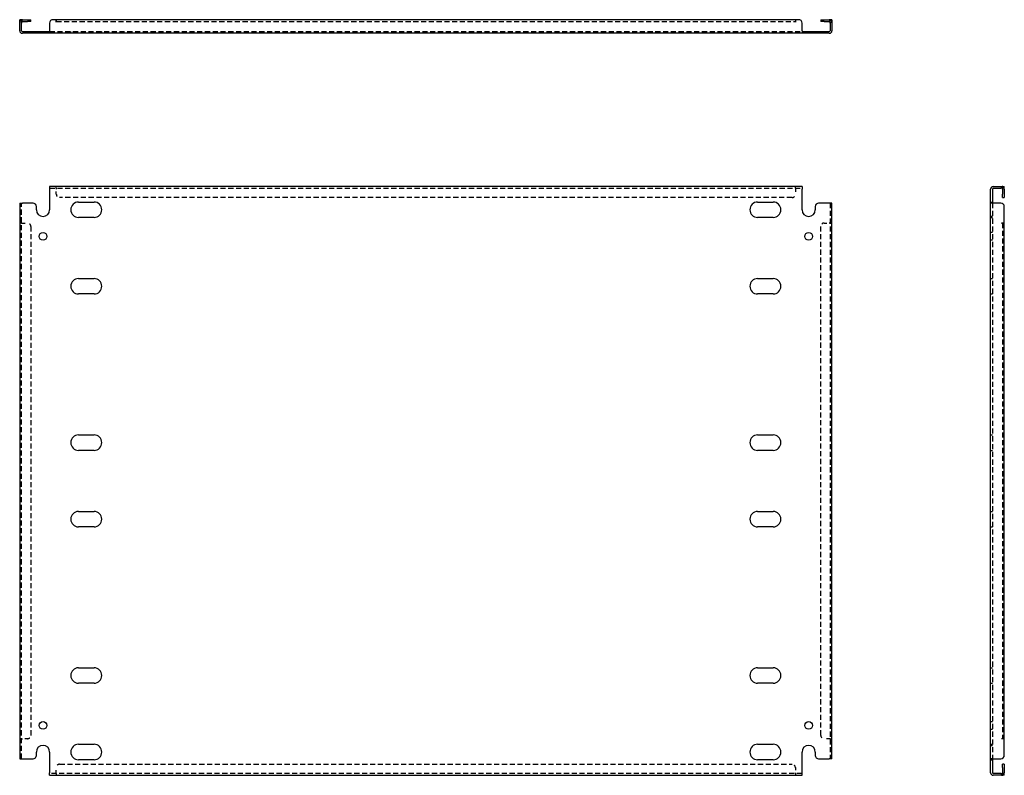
# Model space of a CAD drawing. Header units: inches. Extents: x 5 to 155, y 7 to 76.
# Tile 1 of 2: x 5 to 42, y 7 to 35. Entities that reach past the tile are written whole.
import ezdxf

# ---------------------------------------------------------------- set-up
doc = ezdxf.new("R2010")
doc.units = ezdxf.units.IN
doc.header["$MEASUREMENT"] = 0
doc.linetypes.add('DASHED_SPACE', pattern=[0.2067, 0.1654, -0.0413])
doc.layers.add('Hidden Edges(ANSI)', color=7, linetype='DASHED_SPACE', lineweight=25)
doc.layers.add('Visible Edges(ANSI)', color=7, linetype='Continuous', lineweight=25)

msp = doc.modelspace()

# ---------------------------------------------------------------- linework, layer by layer
at = {"layer": 'Hidden Edges(ANSI)', "ltscale": 0.129419}
for p, q in [((4.778, 35.273), (4.71, 35.273)), ((35.142, 35.273), (35.21, 35.273)), ((5.44, 34.86), (5.44, 34.928)), ((5.73, 34.86), (5.73, 34.928)), ((6.629, 34.86), (6.629, 34.928)), ((7.791, 34.86), (7.791, 34.928)), ((32.129, 34.86), (32.129, 34.928)), ((33.291, 34.86), (33.291, 34.928)), ((34.19, 34.928), (34.19, 34.86)), ((34.48, 34.928), (34.48, 34.86)), ((6.084, 29.038), (6.084, 29.106)), ((6.085, 29.038), (6.085, 29.106)), ((33.835, 29.038), (33.835, 29.106)), ((33.835, 29.038), (33.835, 29.106)), ((41.582, 29.038), (41.582, 29.106)), ((41.169, 28.521), (41.237, 28.521)), ((4.778, 27.731), (4.71, 27.731)), ((4.778, 27.731), (4.71, 27.731)), ((35.142, 27.731), (35.21, 27.731)), ((35.142, 27.731), (35.21, 27.731)), ((41.237, 27.981), (41.169, 27.981)), ((41.169, 27.941), (41.237, 27.941)), ((41.237, 27.376), (41.169, 27.376)), ((41.237, 27.086), (41.169, 27.086)), ((41.169, 25.646), (41.237, 25.646)), ((41.169, 25.066), (41.237, 25.066)), ((41.169, 19.771), (41.237, 19.771)), ((41.169, 19.191), (41.237, 19.191)), ((41.169, 16.896), (41.237, 16.896)), ((41.169, 16.316), (41.237, 16.316)), ((41.169, 11.021), (41.237, 11.021)), ((41.169, 10.441), (41.237, 10.441)), ((41.169, 9.001), (41.237, 9.001)), ((41.169, 8.711), (41.237, 8.711)), ((4.778, 8.356), (4.71, 8.356)), ((4.778, 8.356), (4.71, 8.356)), ((35.142, 8.356), (35.21, 8.356)), ((35.142, 8.356), (35.21, 8.356)), ((41.169, 8.146), (41.237, 8.146)), ((41.169, 8.106), (41.237, 8.106)), ((41.169, 7.566), (41.237, 7.566)), ((6.084, 7.049), (6.084, 6.981)), ((6.085, 7.049), (6.085, 6.981)), ((33.835, 7.049), (33.835, 6.981)), ((33.835, 7.049), (33.835, 6.981)), ((41.582, 7.049), (41.582, 6.981))]:
    msp.add_line(p, q, dxfattribs=at)
at = {"layer": 'Hidden Edges(ANSI)', "ltscale": 1.157349}
msp.add_line((6.085, 35.304), (33.835, 35.304), dxfattribs=at)
at = {"layer": 'Hidden Edges(ANSI)', "ltscale": 1.158233}
for p, q in [((5.835, 34.928), (34.085, 34.928)), ((5.835, 29.038), (34.085, 29.038)), ((34.085, 7.049), (5.835, 7.049))]:
    msp.add_line(p, q, dxfattribs=at)
at = {"layer": 'Hidden Edges(ANSI)', "ltscale": 0.092649}
for p, q in [((6.085, 29.038), (6.085, 29.007)), ((33.835, 29.038), (33.835, 29.007)), ((4.778, 27.731), (4.809, 27.731)), ((35.142, 27.731), (35.111, 27.731)), ((4.778, 8.356), (4.809, 8.356)), ((35.142, 8.356), (35.111, 8.356)), ((6.085, 7.049), (6.085, 7.08)), ((33.835, 7.049), (33.835, 7.08))]:
    msp.add_line(p, q, dxfattribs=at)
at = {"layer": 'Hidden Edges(ANSI)', "ltscale": 0.369411}
for p, q in [((6.085, 28.813), (6.085, 29.007)), ((33.835, 29.007), (33.835, 28.813)), ((4.809, 27.731), (5.003, 27.731)), ((34.917, 27.731), (35.111, 27.731)), ((5.003, 8.356), (4.809, 8.356)), ((35.111, 8.356), (34.917, 8.356)), ((6.085, 7.08), (6.085, 7.274)), ((33.835, 7.274), (33.835, 7.08))]:
    msp.add_line(p, q, dxfattribs=at)
at = {"layer": 'Hidden Edges(ANSI)', "ltscale": 1.160825}
for p, q in [((4.778, 7.606), (4.778, 28.481)), ((35.142, 28.481), (35.142, 7.606)), ((41.237, 28.481), (41.237, 7.606))]:
    msp.add_line(p, q, dxfattribs=at)
at = {"layer": 'Hidden Edges(ANSI)', "ltscale": 1.156896}
for p, q in [((33.71, 28.688), (6.21, 28.688)), ((6.21, 7.399), (33.71, 7.399))]:
    msp.add_line(p, q, dxfattribs=at)
at = {"layer": 'Hidden Edges(ANSI)', "ltscale": 1.157221}
msp.add_line((41.613, 27.731), (41.613, 8.356), dxfattribs=at)
at = {"layer": 'Hidden Edges(ANSI)', "ltscale": 1.156567}
for p, q in [((5.128, 27.606), (5.128, 8.481)), ((34.792, 8.481), (34.792, 27.606))]:
    msp.add_line(p, q, dxfattribs=at)
at = {"layer": 'Hidden Edges(ANSI)', "ltscale": 0.236041}
for centre, start, end in [((4.809, 35.273), 108.248, 180), ((35.111, 35.273), 0, 71.752), ((41.582, 29.007), 18.248, 90), ((41.582, 7.08), 270, 341.752)]:
    msp.add_arc(centre, 0.099, start, end, dxfattribs=at)
at = {"layer": 'Hidden Edges(ANSI)', "ltscale": 0.373886}
for centre, start, end in [((6.21, 28.813), 180, 270), ((33.71, 28.813), 270, 0), ((5.003, 27.606), 0, 90), ((34.917, 27.606), 90, 180), ((5.003, 8.481), 270, 0), ((34.917, 8.481), 180, 270), ((6.21, 7.274), 90, 180), ((33.71, 7.274), 0, 90)]:
    msp.add_arc(centre, 0.125, start, end, dxfattribs=at)
at = {"layer": 'Visible Edges(ANSI)'}
for p, q in [((4.71, 35.247), (4.71, 35.372)), ((4.778, 35.372), (4.71, 35.372)), ((4.71, 34.959), (4.71, 35.247)), ((4.778, 35.372), (4.778, 35.247)), ((4.778, 34.959), (4.778, 35.247)), ((4.809, 35.372), (5.003, 35.372)), ((4.809, 35.304), (5.003, 35.304)), ((5.003, 35.372), (5.128, 35.372)), ((5.128, 35.304), (5.003, 35.304)), ((5.128, 35.304), (5.128, 35.372)), ((5.835, 35.247), (5.835, 34.959)), ((6.084, 35.372), (5.96, 35.372)), ((6.084, 35.273), (6.084, 35.372)), ((6.085, 35.273), (6.084, 35.273)), ((33.835, 35.372), (6.085, 35.372)), ((6.085, 35.372), (6.085, 35.273)), ((6.085, 35.273), (6.085, 35.273)), ((33.96, 35.372), (33.835, 35.372)), ((33.835, 35.372), (33.835, 35.273)), ((33.835, 35.372), (33.835, 35.273)), ((33.835, 35.273), (33.835, 35.273)), ((33.835, 35.273), (33.835, 35.273)), ((34.085, 34.959), (34.085, 35.247)), ((34.792, 35.372), (34.917, 35.372)), ((34.792, 35.372), (34.792, 35.304)), ((34.917, 35.304), (34.792, 35.304)), ((34.917, 35.372), (35.111, 35.372)), ((34.917, 35.304), (35.111, 35.304)), ((35.142, 35.247), (35.142, 35.372)), ((35.21, 35.372), (35.142, 35.372)), ((35.142, 35.247), (35.142, 34.959)), ((35.21, 35.372), (35.21, 35.247)), ((35.21, 35.247), (35.21, 34.959)), ((4.809, 34.928), (5.21, 34.928)), ((5.21, 34.86), (4.809, 34.86)), ((5.21, 34.928), (5.335, 34.928)), ((5.335, 34.86), (5.21, 34.86)), ((5.335, 34.86), (5.335, 34.928)), ((5.335, 34.928), (5.835, 34.928)), ((5.835, 34.86), (5.335, 34.86)), ((5.835, 34.959), (5.835, 34.86)), ((34.085, 34.86), (5.835, 34.86)), ((34.085, 34.959), (34.085, 34.86)), ((34.085, 34.928), (34.585, 34.928)), ((34.585, 34.86), (34.085, 34.86)), ((34.585, 34.928), (34.71, 34.928)), ((34.585, 34.928), (34.585, 34.86)), ((34.71, 34.86), (34.585, 34.86)), ((34.71, 34.928), (35.111, 34.928)), ((35.111, 34.86), (34.71, 34.86)), ((34.085, 29.106), (5.835, 29.106)), ((5.835, 29.106), (5.835, 29.007)), ((5.835, 29.007), (5.835, 28.231)), ((34.085, 29.106), (34.085, 29.007)), ((34.085, 28.231), (34.085, 29.007)), ((41.169, 28.481), (41.169, 29.007)), ((41.237, 29.007), (41.237, 28.481)), ((41.268, 29.106), (41.556, 29.106)), ((41.268, 29.038), (41.556, 29.038)), ((41.556, 29.106), (41.681, 29.106)), ((41.681, 29.038), (41.556, 29.038)), ((41.613, 29.007), (41.613, 28.813)), ((41.681, 29.038), (41.681, 29.106)), ((41.681, 29.007), (41.681, 28.813)), ((4.71, 28.481), (4.809, 28.481)), ((4.71, 28.481), (4.71, 7.606)), ((5.21, 28.481), (4.809, 28.481)), ((6.919, 28.521), (7.501, 28.521)), ((32.419, 28.521), (33.001, 28.521)), ((35.111, 28.481), (34.71, 28.481)), ((35.21, 28.481), (35.111, 28.481)), ((35.21, 7.606), (35.21, 28.481)), ((41.169, 7.606), (41.169, 28.481)), ((41.268, 28.481), (41.169, 28.481)), ((41.556, 28.481), (41.268, 28.481)), ((41.613, 28.688), (41.613, 28.813)), ((41.613, 28.688), (41.681, 28.688)), ((41.681, 28.813), (41.681, 28.688)), ((5.335, 28.231), (5.335, 28.356)), ((34.585, 28.356), (34.585, 28.231)), ((41.681, 27.731), (41.681, 28.356)), ((7.501, 27.941), (6.919, 27.941)), ((33.001, 27.941), (32.419, 27.941)), ((41.582, 27.731), (41.582, 27.731)), ((41.582, 27.731), (41.681, 27.731)), ((41.681, 27.731), (41.582, 27.731)), ((41.582, 27.731), (41.582, 27.731)), ((41.681, 8.356), (41.681, 27.731)), ((6.919, 25.646), (7.501, 25.646)), ((32.419, 25.646), (33.001, 25.646)), ((7.501, 25.066), (6.919, 25.066)), ((33.001, 25.066), (32.419, 25.066)), ((6.919, 19.771), (7.501, 19.771)), ((32.419, 19.771), (33.001, 19.771)), ((7.501, 19.191), (6.919, 19.191)), ((33.001, 19.191), (32.419, 19.191)), ((6.919, 16.896), (7.501, 16.896)), ((32.419, 16.896), (33.001, 16.896)), ((7.501, 16.316), (6.919, 16.316)), ((33.001, 16.316), (32.419, 16.316)), ((6.919, 11.021), (7.501, 11.021)), ((32.419, 11.021), (33.001, 11.021)), ((7.501, 10.441), (6.919, 10.441)), ((33.001, 10.441), (32.419, 10.441)), ((6.919, 8.146), (7.501, 8.146)), ((32.419, 8.146), (33.001, 8.146)), ((41.681, 8.356), (41.582, 8.356)), ((41.582, 8.356), (41.582, 8.356)), ((41.681, 8.356), (41.582, 8.356)), ((41.582, 8.356), (41.582, 8.356)), ((41.681, 7.731), (41.681, 8.356)), ((5.335, 7.731), (5.335, 7.856)), ((5.835, 7.856), (5.835, 7.08)), ((34.085, 7.08), (34.085, 7.856)), ((34.585, 7.856), (34.585, 7.731)), ((4.71, 7.606), (4.809, 7.606)), ((4.809, 7.606), (5.21, 7.606)), ((7.501, 7.566), (6.919, 7.566)), ((33.001, 7.566), (32.419, 7.566)), ((34.71, 7.606), (35.111, 7.606)), ((35.21, 7.606), (35.111, 7.606)), ((41.268, 7.606), (41.169, 7.606)), ((41.169, 7.08), (41.169, 7.606)), ((41.237, 7.606), (41.237, 7.08)), ((41.268, 7.606), (41.556, 7.606)), ((41.613, 7.274), (41.613, 7.399)), ((41.681, 7.399), (41.613, 7.399)), ((41.681, 7.399), (41.681, 7.274)), ((5.835, 6.981), (5.835, 7.08)), ((34.085, 6.981), (34.085, 7.08)), ((41.556, 7.049), (41.268, 7.049)), ((41.556, 7.049), (41.681, 7.049)), ((41.613, 7.274), (41.613, 7.08)), ((41.681, 7.274), (41.681, 7.08)), ((41.681, 6.981), (41.681, 7.049)), ((5.835, 6.981), (34.085, 6.981)), ((41.556, 6.981), (41.268, 6.981)), ((41.681, 6.981), (41.556, 6.981))]:
    msp.add_line(p, q, dxfattribs=at)
for centre in [(5.585, 27.231), (34.335, 27.231), (5.585, 8.856), (34.335, 8.856)]:
    msp.add_circle(centre, 0.145, dxfattribs=at)
for centre, radius, start, end in [((4.809, 35.273), 0.099, 90, 108.248), ((4.809, 35.273), 0.031, 90, 180), ((5.96, 35.247), 0.125, 90, 180), ((33.96, 35.247), 0.125, 0, 90), ((35.111, 35.273), 0.099, 71.752, 90), ((35.111, 35.273), 0.031, 0, 90), ((4.809, 34.959), 0.099, 180, 270), ((4.809, 34.959), 0.031, 180, 270), ((35.111, 34.959), 0.099, 270, 0), ((35.111, 34.959), 0.031, 270, 0), ((41.268, 29.007), 0.099, 90, 180), ((41.268, 29.007), 0.031, 90, 180), ((41.582, 29.007), 0.031, 0, 90), ((41.582, 29.007), 0.099, 0, 18.248), ((5.21, 28.356), 0.125, 0, 90), ((6.919, 28.231), 0.29, 90, 270), ((7.501, 28.231), 0.29, 270, 90), ((32.419, 28.231), 0.29, 90, 270), ((33.001, 28.231), 0.29, 270, 90), ((34.71, 28.356), 0.125, 90, 180), ((41.556, 28.356), 0.125, 0, 90), ((5.585, 28.231), 0.25, 180, 0), ((34.335, 28.231), 0.25, 180, 0), ((6.919, 25.356), 0.29, 90, 270), ((7.501, 25.356), 0.29, 270, 90), ((32.419, 25.356), 0.29, 90, 270), ((33.001, 25.356), 0.29, 270, 90), ((6.919, 19.481), 0.29, 90, 270), ((7.501, 19.481), 0.29, 270, 90), ((32.419, 19.481), 0.29, 90, 270), ((33.001, 19.481), 0.29, 270, 90), ((6.919, 16.606), 0.29, 90, 270), ((7.501, 16.606), 0.29, 270, 90), ((32.419, 16.606), 0.29, 90, 270), ((33.001, 16.606), 0.29, 270, 90), ((6.919, 10.731), 0.29, 90, 270), ((7.501, 10.731), 0.29, 270, 90), ((32.419, 10.731), 0.29, 90, 270), ((33.001, 10.731), 0.29, 270, 90), ((6.919, 7.856), 0.29, 90, 270), ((7.501, 7.856), 0.29, 270, 90), ((32.419, 7.856), 0.29, 90, 270), ((33.001, 7.856), 0.29, 270, 90), ((5.585, 7.856), 0.25, 0, 180), ((34.335, 7.856), 0.25, 0, 180), ((5.21, 7.731), 0.125, 270, 0), ((34.71, 7.731), 0.125, 180, 270), ((41.556, 7.731), 0.125, 270, 0), ((41.268, 7.08), 0.099, 180, 270), ((41.268, 7.08), 0.031, 180, 270), ((41.582, 7.08), 0.031, 270, 0), ((41.582, 7.08), 0.099, 341.752, 0)]:
    msp.add_arc(centre, radius, start, end, dxfattribs=at)

doc.saveas('drawing.dxf')
